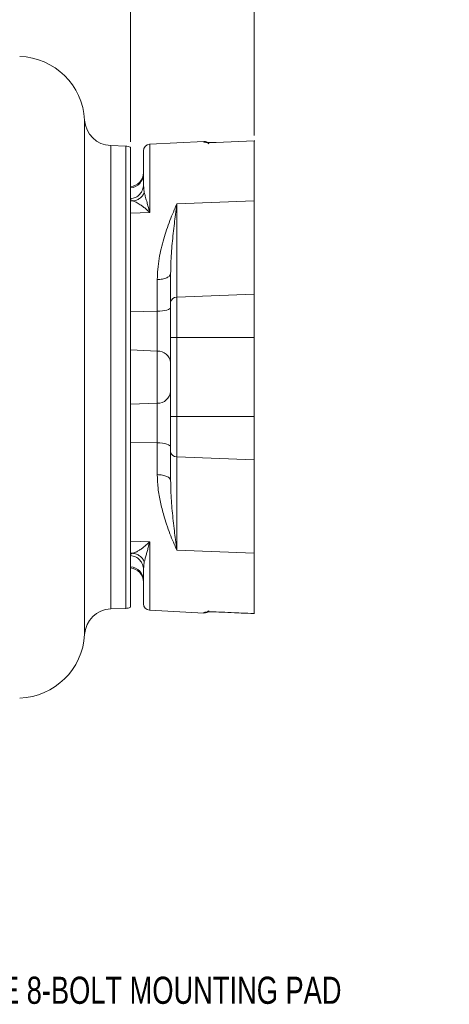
# Model space of a CAD drawing. Header units: inches. Extents: x 0.3 to 33.9, y 0.2 to 21.6.
# Tile 7 of 18: x 12.3 to 16.2, y 5 to 14. Entities that reach past the tile are written whole.
import ezdxf

# ---------------------------------------------------------------- set-up
doc = ezdxf.new("R2010")
doc.units = ezdxf.units.IN
doc.header["$MEASUREMENT"] = 0
doc.layers.add('SLD-0', color=7, linetype='Continuous', lineweight=15)
doc.styles.add('SLDTEXTSTYLE0', font='TXT', dxfattribs={"width": 0.75})
doc.dimstyles.new('SLDDIMSTYLE0', dxfattribs={"dimtxt": 0.25, "dimasz": 0.13, "dimexe": 0, "dimexo": 0.0625, "dimgap": 0.0625, "dimtad": 0, "dimtih": 1, "dimtoh": 1, "dimrnd": 1e-09, "dimzin": 12, "dimdsep": 46, "dimtxsty": 'SLDTEXTSTYLE0', "dimsah": 1, "dimcen": 0.09, "dimadec": 0, "dimazin": 3, "dimtfac": 1, "dimtofl": 0, "dimtmove": 0, "dimatfit": 3, "dimfxl": 1, "dimfrac": 2, "dimtolj": 1, "dimtzin": 12, "dimarcsym": 0})

# ---------------------------------------------------------------- blocks, each defined once
blk = doc.blocks.new('_D_8')
at = {"layer": 'SLD-0'}
for p, q in [((13.2862, 12.897), (13.2862, 15.0353)), ((8.7182, 14.9103), (10.3835, 14.9103)), ((10.5231, 14.9471), (10.4723, 14.9471)), ((10.4723, 14.9471), (10.4723, 14.5502)), ((11.4813, 14.9471), (11.5321, 14.9471)), ((11.5321, 14.9471), (11.5321, 14.5502)), ((13.2862, 14.9103), (11.6209, 14.9103)), ((10.4723, 14.5502), (10.5231, 14.5502)), ((11.5321, 14.5502), (11.4813, 14.5502))]:
    blk.add_line(p, q, dxfattribs=at)
for points in [[(8.7182, 14.9103), (8.8482, 14.8903), (8.8482, 14.9303)], [(13.2862, 14.9103), (13.1562, 14.9303), (13.1562, 14.8903)]]:
    blk.add_solid(points, dxfattribs=at)
at = {"layer": 'SLD-0', "char_height": 0.25, "attachment_point": 1, "style": 'SLDTEXTSTYLE0'}
for s, insert in [('4.57', (10.5774, 15.3202, -0.8581)), ('116.0', (10.5866, 14.8725, -0.8581))]:
    blk.add_mtext(s, dxfattribs=dict(at, insert=insert))
blk = doc.blocks.new('_D_9')
at = {"layer": 'SLD-0'}
for p, q in [((14.4262, 12.955), (14.4262, 16.2164)), ((8.7182, 16.0914), (10.9535, 16.0914)), ((11.0931, 16.1282), (11.0423, 16.1282)), ((11.0423, 16.1282), (11.0423, 15.7313)), ((12.0513, 16.1282), (12.1021, 16.1282)), ((12.1021, 16.1282), (12.1021, 15.7313)), ((14.4262, 16.0914), (12.1909, 16.0914)), ((11.0423, 15.7313), (11.0931, 15.7313)), ((12.1021, 15.7313), (12.0513, 15.7313))]:
    blk.add_line(p, q, dxfattribs=at)
for points in [[(8.7182, 16.0914), (8.8482, 16.0714), (8.8482, 16.1114)], [(14.4262, 16.0914), (14.2962, 16.1114), (14.2962, 16.0714)]]:
    blk.add_solid(points, dxfattribs=at)
at = {"layer": 'SLD-0', "char_height": 0.25, "attachment_point": 1, "style": 'SLDTEXTSTYLE0'}
for s, insert in [('5.71', (11.1474, 16.5013, -0.8581)), ('145.0', (11.1566, 16.0536, -0.8581))]:
    blk.add_mtext(s, dxfattribs=dict(at, insert=insert))

msp = doc.modelspace()

# ---------------------------------------------------------------- linework, layer by layer
at = {"color": 8, "linetype": 'Continuous', "lineweight": 15}
for p, q in [((12.8643, 13.098), (12.8643, 8.3578)), ((13.9631, 12.8959), (13.9631, 12.9002)), ((13.1052, 10.7279), (13.1052, 12.8618)), ((13.2424, 12.857), (13.2424, 10.7279)), ((13.4631, 12.874), (13.4631, 12.2467)), ((13.1052, 8.5941), (13.1052, 10.7279)), ((13.2424, 10.7279), (13.2424, 8.5989)), ((13.4631, 9.2117), (13.4631, 8.5819)), ((13.9631, 8.5557), (13.9631, 8.5602))]:
    msp.add_line(p, q, dxfattribs=at)
at = {"color": 7, "linetype": 'Continuous', "lineweight": 15}
for p, q in [((13.9631, 12.9002), (13.4631, 12.874)), ((14.4262, 12.905), (14.0726, 12.8904)), ((14.4301, 12.9052), (14.4262, 12.905)), ((14.4262, 12.3525), (14.4262, 12.905)), ((13.2424, 12.857), (13.1052, 12.8618)), ((13.2862, 12.847), (13.2862, 12.3149)), ((13.4139, 12.4296), (13.4062, 12.5019)), ((13.2862, 12.3643), (13.3074, 12.3519)), ((13.2862, 12.3508), (13.3074, 12.3519)), ((13.7131, 12.3249), (14.4262, 12.3525)), ((14.4262, 12.3525), (14.4262, 11.4926)), ((13.2862, 12.2402), (13.2862, 12.3149)), ((13.7131, 12.3249), (13.7131, 11.4649)), ((13.4631, 12.2467), (13.2862, 12.2402)), ((13.2862, 11.3322), (13.2862, 12.2402)), ((13.533, 11.3359), (13.533, 11.6282)), ((13.6562, 11.4206), (13.6562, 11.6825)), ((13.7131, 11.4649), (14.4262, 11.4926)), ((13.7131, 11.4649), (13.7131, 11.0933)), ((14.4262, 11.4926), (14.4262, 11.0934)), ((13.533, 11.3359), (13.2862, 11.3322)), ((13.2862, 11.2183), (13.2862, 11.3322)), ((13.533, 10.9698), (13.533, 11.3359)), ((13.2862, 11.2183), (13.2862, 10.7279)), ((13.6562, 10.3668), (13.6562, 11.0933)), ((14.4262, 11.0934), (13.7131, 11.0933)), ((13.7131, 11.0933), (13.7131, 10.3669)), ((14.4262, 11.0934), (14.4262, 10.3669)), ((13.2862, 10.9805), (13.533, 10.9698)), ((13.533, 10.4893), (13.533, 10.9698)), ((13.2862, 10.7279), (13.2862, 10.2411)), ((13.2862, 10.4786), (13.533, 10.4893)), ((13.533, 10.1235), (13.533, 10.4893)), ((14.4262, 10.3669), (13.7131, 10.3669)), ((13.7131, 10.3669), (13.7131, 9.995)), ((14.4262, 10.3669), (14.4262, 9.9674)), ((13.2862, 10.1271), (13.2862, 10.2411)), ((13.2862, 10.1271), (13.533, 10.1235)), ((13.2862, 9.2183), (13.2862, 10.1271)), ((13.533, 9.831), (13.533, 10.1235)), ((13.6562, 9.7769), (13.6562, 10.0393)), ((14.4262, 9.9674), (13.7131, 9.995)), ((13.7131, 9.995), (13.7131, 9.1335)), ((14.4262, 9.1059), (14.4262, 9.9674)), ((13.2862, 9.2183), (13.4631, 9.2117)), ((13.2862, 9.1434), (13.2862, 9.2183)), ((13.2862, 9.1434), (13.2862, 8.6088)), ((13.2862, 9.1073), (13.3074, 9.1062)), ((13.2862, 9.0935), (13.3074, 9.1062)), ((14.4262, 9.1059), (13.7131, 9.1335)), ((14.4262, 8.5513), (14.4262, 9.1059)), ((13.4062, 8.9558), (13.4139, 9.0284)), ((13.1052, 8.5941), (13.2424, 8.5989)), ((13.4631, 8.5819), (13.9631, 8.5557)), ((14.0726, 8.5659), (14.4262, 8.5513)), ((14.4262, 8.5513), (14.4262, 8.5519)), ((14.4262, 8.5513), (14.4294, 8.5512))]:
    msp.add_line(p, q, dxfattribs=at)
at = {"color": 7, "linetype": 'Continuous', "lineweight": 15, "flags": 128}
for points in [[(13.533, 11.3359), (13.5574, 11.3369), (13.5806, 11.3392), (13.6019, 11.3427), (13.6205, 11.3473), (13.6357, 11.3528), (13.647, 11.359), (13.6539, 11.3657), (13.6562, 11.3726)], [(13.6562, 10.087), (13.6539, 10.0939), (13.647, 10.1005), (13.6357, 10.1067), (13.6205, 10.1121), (13.6019, 10.1167), (13.5806, 10.1202), (13.5574, 10.1225), (13.533, 10.1235)]]:
    msp.add_lwpolyline(points, dxfattribs=at)
at = {"color": 7, "linetype": 'Continuous', "lineweight": 15}
for centre, radius, start, end in [((12.2452, 13.0644), 0.62, 3.11173, 88), ((13.1139, 13.1116), 0.25, 183.11173, 268), ((13.9662, 12.8403), 0.06, 45.47503, 93), ((13.2382, 12.7371), 0.12, 66.42182, 88), ((13.4662, 12.8141), 0.06, 93, 180), ((13.2762, 12.6144), 0.13, 274.41173, 0), ((13.2767, 12.6027), 0.1295, 274.21124, 359.83491), ((13.7086, 11.4121), 0.0531, 85.13222, 170.73194), ((13.6993, -5.3434), 16.4368, 89.95214, 90.15034), ((13.5377, 10.8509), 0.119, 5.55882, 92.27812), ((13.5377, 10.6083), 0.1191, 267.7506, 354.47777), ((13.6993, -6.0699), 16.4368, 89.95214, 90.15034), ((13.7085, 10.0479), 0.053, 189.32117, 274.90061), ((13.2767, 8.8535), 0.1295, 0.17012, 85.79482), ((13.2762, 8.8415), 0.13, 0, 85.58827), ((13.4662, 8.6418), 0.06, 180, 267), ((13.1139, 8.3443), 0.25, 92, 176.88827), ((13.2382, 8.7188), 0.12, 272, 293.57818), ((13.9662, 8.6156), 0.06, 267, 315.97433), ((12.2452, 8.3915), 0.62, 272, 356.88827)]:
    msp.add_arc(centre, radius, start, end, dxfattribs=at)
for points, knots in [([(14.0726, 12.8904), (14.0579, 12.89), (14.0284, 12.8892), (13.9925, 12.8905), (13.9679, 12.893), (13.9647, 12.8949), (13.9631, 12.8959)], [0, 0, 0, 0, 0.246842, 0.495679, 0.747331, 1, 1, 1, 1]), ([(14.0726, 12.8904), (14.073, 12.8908), (14.0734, 12.8913), (14.0739, 12.8902), (14.074, 12.8901)], [0, 0, 0, 0, 0.828378, 1, 1, 1, 1]), ([(13.4062, 12.8141), (13.4062, 12.8102), (13.4062, 12.8023), (13.4062, 12.7378), (13.4062, 12.6413), (13.4062, 12.5479), (13.4062, 12.5019)], [0, 0, 0, 0, 0.2561779, 0.5097967, 0.7584475, 1, 1, 1, 1]), ([(13.3074, 12.3519), (13.3186, 12.3538), (13.341, 12.3575), (13.3714, 12.3746), (13.3972, 12.3986), (13.4084, 12.4193), (13.4139, 12.4296)], [0, 0, 0, 0, 0.250049, 0.500001, 0.749953, 1, 1, 1, 1]), ([(13.4139, 12.4296), (13.4168, 12.4187), (13.423, 12.3947), (13.4347, 12.3534), (13.4483, 12.304), (13.4577, 12.2677), (13.4631, 12.2467)], [0, 0, 0, 0, 0.226267, 0.496653, 0.709631, 1, 1, 1, 1]), ([(13.4631, 12.2467), (13.4525, 12.2567), (13.4324, 12.2756), (13.4034, 12.299), (13.3718, 12.3217), (13.3374, 12.342), (13.3173, 12.3486), (13.3074, 12.3519)], [0, 0, 0, 0, 0.180858, 0.344346, 0.506704, 0.755503, 1, 1, 1, 1]), ([(13.533, 11.6282), (13.534, 11.6597), (13.536, 11.726), (13.5495, 11.8205), (13.5688, 11.9148), (13.5921, 12.0024), (13.6196, 12.0894), (13.6491, 12.1714), (13.6809, 12.2513), (13.7023, 12.3003), (13.7131, 12.3249)], [0, 0, 0, 0, 0.118571, 0.249226, 0.368678, 0.499271, 0.617083, 0.749535, 0.874792, 1, 1, 1, 1]), ([(13.6562, 11.6825), (13.6566, 11.7126), (13.6574, 11.7757), (13.6629, 11.8686), (13.6703, 11.9622), (13.6795, 12.0543), (13.6896, 12.1424), (13.7009, 12.2331), (13.7087, 12.2921), (13.7131, 12.3249)], [0, 0, 0, 0, 0.132672, 0.278148, 0.418654, 0.561642, 0.707964, 0.837511, 1, 1, 1, 1]), ([(13.6562, 11.0933), (13.6562, 11.1237), (13.6562, 11.1851), (13.6562, 11.2734), (13.6562, 11.3548), (13.6562, 11.3988), (13.6562, 11.4206)], [0, 0, 0, 0, 0.247279, 0.5, 0.752721, 1, 1, 1, 1]), ([(13.6562, 10.0393), (13.6562, 10.0611), (13.6562, 10.1052), (13.6562, 10.1867), (13.6562, 10.275), (13.6562, 10.3364), (13.6562, 10.3668)], [0, 0, 0, 0, 0.247279, 0.5, 0.752721, 1, 1, 1, 1]), ([(13.7131, 9.1335), (13.7023, 9.158), (13.6809, 9.2072), (13.6491, 9.2872), (13.6196, 9.3693), (13.5891, 9.4658), (13.5612, 9.5753), (13.5382, 9.7013), (13.5347, 9.7883), (13.533, 9.831)], [0, 0, 0, 0, 0.12522, 0.250488, 0.382949, 0.500775, 0.672402, 0.83928, 1, 1, 1, 1]), ([(13.7131, 9.1335), (13.7087, 9.1663), (13.7009, 9.2254), (13.6896, 9.3162), (13.6795, 9.4045), (13.6703, 9.4968), (13.6629, 9.5905), (13.6574, 9.6836), (13.6566, 9.7467), (13.6562, 9.7769)], [0, 0, 0, 0, 0.16249, 0.292037, 0.43836, 0.581347, 0.721853, 0.867329, 1, 1, 1, 1]), ([(13.3074, 9.1062), (13.3136, 9.1081), (13.3263, 9.1119), (13.3501, 9.1237), (13.376, 9.1395), (13.4035, 9.1593), (13.4324, 9.1828), (13.4525, 9.2018), (13.4631, 9.2117)], [0, 0, 0, 0, 0.158329, 0.322745, 0.493468, 0.655705, 0.819209, 1, 1, 1, 1]), ([(13.4631, 9.2117), (13.4586, 9.1944), (13.4507, 9.1634), (13.4396, 9.1228), (13.4298, 9.0871), (13.4208, 9.0553), (13.4161, 9.0369), (13.4139, 9.0284)], [0, 0, 0, 0, 0.238358, 0.427348, 0.616856, 0.822568, 1, 1, 1, 1]), ([(13.4139, 9.0284), (13.4084, 9.0387), (13.3972, 9.0594), (13.3714, 9.0834), (13.341, 9.1005), (13.3186, 9.1043), (13.3074, 9.1062)], [0, 0, 0, 0, 0.250042, 0.5, 0.749958, 1, 1, 1, 1]), ([(13.4062, 8.9558), (13.4062, 8.9244), (13.4062, 8.861), (13.4062, 8.7846), (13.4062, 8.7108), (13.4062, 8.6593), (13.4062, 8.6348), (13.4062, 8.6419), (13.4062, 8.6419)], [0, 0, 0, 0, 0.160808, 0.324048, 0.489563, 0.742742, 0.998476, 1, 1, 1, 1]), ([(13.9631, 8.5602), (13.9647, 8.5612), (13.9679, 8.5632), (13.9925, 8.5658), (14.0284, 8.5671), (14.0579, 8.5663), (14.0726, 8.5659)], [0, 0, 0, 0, 0.252669, 0.504321, 0.753158, 1, 1, 1, 1]), ([(13.9918, 8.5655), (13.9918, 8.5653), (13.992, 8.5649), (13.9986, 8.5656), (14.0167, 8.5663), (14.0427, 8.5667), (14.0626, 8.566), (14.0739, 8.5656)], [0, 0, 0, 0, 0.059883, 0.215158, 0.500733, 0.717945, 1, 1, 1, 1]), ([(14.0726, 8.5659), (14.073, 8.5655), (14.0734, 8.565), (14.0739, 8.566), (14.074, 8.5662)], [0, 0, 0, 0, 0.829999, 1, 1, 1, 1]), ([(14.074, 8.5656), (14.1101, 8.5641), (14.2276, 8.5591), (14.345, 8.5542), (14.4262, 8.5509)], [0, 0, 0, 0, 0.308207, 1, 1, 1, 1])]:
    msp.add_open_spline(points, degree=3, knots=knots, dxfattribs=at)
at = {"color": 8, "linetype": 'Continuous', "lineweight": 15}
for points in [[(13.9631, 12.8959), (13.9671, 12.8959), (13.9753, 12.8958), (13.9871, 12.8926), (13.9982, 12.8874), (14.0044, 12.8822), (14.0075, 12.8795)], [(13.9631, 8.5602), (13.9671, 8.5602), (13.9753, 8.5603), (13.9871, 8.5635), (13.9982, 8.5687), (14.0044, 8.574), (14.0075, 8.5766)]]:
    msp.add_open_spline(points, degree=3, dxfattribs=at)
at = {"color": 7, "linetype": 'Continuous', "lineweight": 15}
for points in [[(13.2862, 12.3732), (13.3022, 12.3761), (13.3343, 12.3821), (13.3736, 12.4123), (13.4009, 12.4537), (13.4044, 12.4858), (13.4062, 12.5019)], [(13.533, 11.6282), (13.5494, 11.6293), (13.5821, 11.6315), (13.6226, 11.6442), (13.6507, 11.6618), (13.6544, 11.6756), (13.6562, 11.6825)], [(13.6562, 9.7769), (13.6544, 9.7837), (13.6507, 9.7975), (13.6226, 9.815), (13.5821, 9.8277), (13.5494, 9.8299), (13.533, 9.831)], [(13.2862, 9.0846), (13.3022, 9.0816), (13.3343, 9.0756), (13.3736, 9.0454), (13.4009, 9.0041), (13.4044, 8.9719), (13.4062, 8.9558)]]:
    msp.add_open_spline(points, degree=3, dxfattribs=at)

# ---------------------------------------------------------------- texts
at = {"layer": 'SLD-0', "insert": (11.76, 5.205), "char_height": 0.25, "attachment_point": 1, "style": 'SLDTEXTSTYLE0'}
msp.add_mtext('SAE 8-BOLT MOUNTING PAD', dxfattribs=at)

# ---------------------------------------------------------------- dimensions: what is measured, and where the dimension line sits
at = {"layer": 'SLD-0'}
for base, p2, picture, middle in [((13.2862, 14.9103), (13.2862, 12.847), '_D_8', (11.0022, 14.9103)), ((14.4262, 16.0914), (14.4262, 12.905), '_D_9', (11.5722, 16.0914))]:
    dim = msp.add_linear_dim(base=base, p1=(8.7182, 17.5257), p2=p2, dimstyle='SLDDIMSTYLE0', dxfattribs=at)
    dim.commit()
    dim.dimension.update_dxf_attribs({"geometry": picture, "text_midpoint": middle, "dimtype": 160})

doc.saveas('drawing.dxf')
